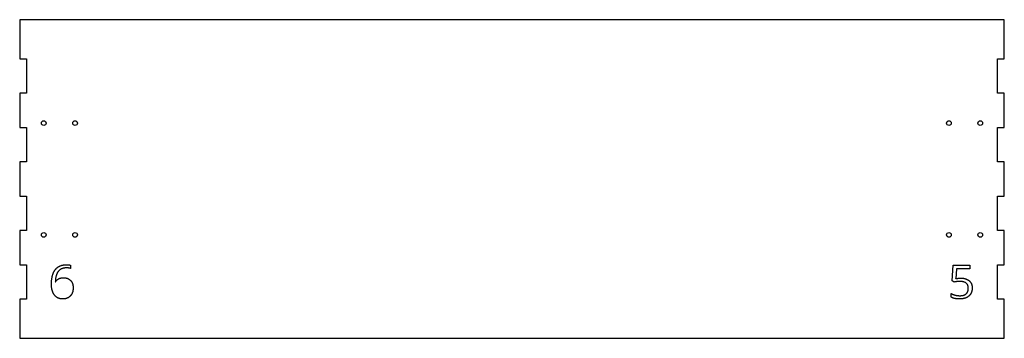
# Model space of a CAD drawing. Extents: x -1323 to -443, y -152 to 133.
import ezdxf

# ---------------------------------------------------------------- set-up
doc = ezdxf.new("R2010")
doc.units = 0
doc.header["$MEASUREMENT"] = 0
doc.layers.add('VISIBLE', color=7, linetype='CONTINUOUS')

msp = doc.modelspace()

# ---------------------------------------------------------------- linework, layer by layer
at = {"layer": 'VISIBLE'}
for p, q in [((-443, 133), (-1323, 133)), ((-1323, 133), (-1323, 98.12)), ((-443, 98.12), (-443, 133)), ((-1323, 98.12), (-1317, 98.12)), ((-1317, 98.12), (-1317, 67.38)), ((-449, 67.38), (-449, 98.12)), ((-449, 98.12), (-443, 98.12)), ((-1317, 67.38), (-1323, 67.38)), ((-1323, 67.38), (-1323, 36.62)), ((-443, 67.38), (-449, 67.38)), ((-443, 36.62), (-443, 67.38)), ((-1323, 36.62), (-1317, 36.62)), ((-1317, 36.62), (-1317, 5.88)), ((-449, 5.88), (-449, 36.62)), ((-449, 36.62), (-443, 36.62)), ((-1317, 5.88), (-1323, 5.88)), ((-1323, 5.88), (-1323, -24.88)), ((-443, 5.88), (-449, 5.88)), ((-443, -24.88), (-443, 5.88)), ((-1323, -24.88), (-1317, -24.88)), ((-1317, -24.88), (-1317, -55.62)), ((-449, -55.62), (-449, -24.88)), ((-449, -24.88), (-443, -24.88)), ((-1317, -55.62), (-1323, -55.62)), ((-1323, -55.62), (-1323, -86.38)), ((-443, -55.62), (-449, -55.62)), ((-443, -86.38), (-443, -55.62)), ((-1323, -86.38), (-1317, -86.38)), ((-1317, -86.38), (-1317, -117.12)), ((-1277.51, -86.59), (-1277.51, -89.5)), ((-489.71, -100.55), (-488.59, -86.63)), ((-488.59, -86.63), (-473.8, -86.63)), ((-473.8, -86.63), (-473.8, -89.74)), ((-449, -117.12), (-449, -86.38)), ((-449, -86.38), (-443, -86.38)), ((-485.7, -89.74), (-486.45, -98.67)), ((-473.8, -89.74), (-485.7, -89.74)), ((-1291.16, -101.34), (-1290.92, -101.34)), ((-487.96, -101.67), (-489.71, -100.55)), ((-490.42, -115.18), (-490.42, -111.92)), ((-1317, -117.12), (-1323, -117.12)), ((-1323, -117.12), (-1323, -152)), ((-443, -117.12), (-449, -117.12)), ((-443, -152), (-443, -117.12)), ((-1323, -152), (-443, -152))]:
    msp.add_line(p, q, dxfattribs=at)
for centre in [(-1301.5, 40.5), (-1273.5, 40.5), (-492.5, 40.5), (-464.5, 40.5), (-1301.5, -59.5), (-1273.5, -59.5), (-492.5, -59.5), (-464.5, -59.5)]:
    msp.add_circle(centre, 2.1, dxfattribs=at)
for points in [[(-1291.21, -90.55), (-1287.8, -86.21), (-1281.13, -86.21)], [(-1281.13, -86.21), (-1278.83, -86.21), (-1277.51, -86.59)], [(-1294.62, -103.66), (-1294.62, -94.89), (-1291.21, -90.55)], [(-1288.4, -91.97), (-1290.92, -94.95), (-1291.16, -101.34)], [(-1281.09, -88.99), (-1285.87, -88.99), (-1288.4, -91.97)], [(-1277.51, -89.5), (-1279.08, -88.99), (-1281.09, -88.99)], [(-1291.91, -113.32), (-1294.62, -109.85), (-1294.62, -103.66)], [(-1290.92, -101.34), (-1288.68, -97.84), (-1283.84, -97.84)], [(-1283.84, -97.84), (-1279.83, -97.84), (-1277.52, -100.26)], [(-1277.52, -100.26), (-1275.21, -102.68), (-1275.21, -106.83)], [(-482.79, -101.08), (-484.72, -101.08), (-487.96, -101.67)], [(-486.45, -98.67), (-484.12, -98.2), (-481.79, -98.2)], [(-475.17, -107.3), (-475.17, -101.08), (-482.79, -101.08)], [(-481.79, -98.2), (-477.09, -98.2), (-474.4, -100.54)], [(-474.4, -100.54), (-471.7, -102.87), (-471.7, -106.92)], [(-1284.59, -116.79), (-1289.21, -116.79), (-1291.91, -113.32)], [(-1277.74, -114.13), (-1280.27, -116.79), (-1284.59, -116.79)], [(-1275.21, -106.83), (-1275.21, -111.47), (-1277.74, -114.13)], [(-490.42, -111.92), (-489, -112.83), (-486.88, -113.35)], [(-486.88, -113.35), (-484.77, -113.88), (-482.71, -113.88)], [(-474.64, -114.16), (-477.58, -116.79), (-482.75, -116.79)], [(-482.71, -113.88), (-479.13, -113.88), (-477.15, -112.19)], [(-477.15, -112.19), (-475.17, -110.5), (-475.17, -107.3)], [(-471.7, -106.92), (-471.7, -111.53), (-474.64, -114.16)], [(-482.75, -116.79), (-487.78, -116.79), (-490.42, -115.18)]]:
    msp.add_open_spline(points, degree=2, dxfattribs=at)

doc.saveas('drawing.dxf')
